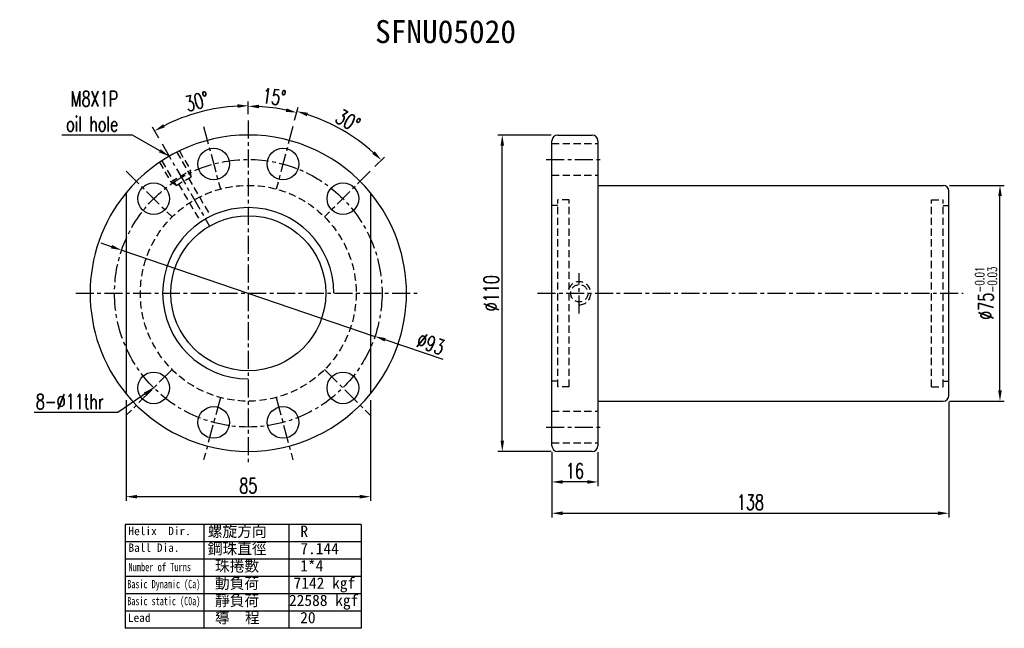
# Model space of a CAD drawing. Extents: x 37 to 379, y 59 to 271.
import ezdxf

# ---------------------------------------------------------------- set-up
doc = ezdxf.new("R2010")
doc.units = 0
doc.header["$LTSCALE"] = 5
doc.header["$MEASUREMENT"] = 0
doc.header["$PDMODE"] = 1
doc.linetypes.add('CENTER', pattern=[2, 1.25, -0.25, 0.25, -0.25])
doc.linetypes.add('DASHED', pattern=[0.75, 0.5, -0.25])
doc.layers.get('DEFPOINTS').update_dxf_attribs({"linetype": 'CONTINUOUS'})
for name, color, linetype in [('CL', 1, 'CENTER'), ('DIM', 4, 'CONTINUOUS'), ('HID', 2, 'DASHED'), ('OUT', 3, 'CONTINUOUS')]:
    doc.layers.add(name, color=color, linetype=linetype)
doc.styles.add('DIM-7', font='SIMPLEX.shx', dxfattribs={"width": 0.7, "bigfont": 'chineset.shx'})
doc.styles.add('T', font='txt')
doc.dimstyles.new('CNS', dxfattribs={"dimtxt": 3.5, "dimasz": 2.5, "dimexe": 1, "dimexo": 1.5, "dimgap": 0.09, "dimtad": 0, "dimdsep": 46, "dimtxsty": 'DIM-7', "dimcen": 0.09, "dimclrd": 1, "dimclre": 1, "dimclrt": 4, "dimadec": 0, "dimazin": 0, "dimtfac": 1, "dimtix": 1, "dimtmove": 2, "dimatfit": 3, "dimfxl": 1, "dimtvp": 0.971429, "dimtolj": 1, "dimarcsym": 0})

# ---------------------------------------------------------------- blocks, each defined once
blk = doc.blocks.new('*D0')
at = {"layer": 'DEFPOINTS', "color": 0, "transparency": 16777216}
for p in [(73.77, 141.04), (158.77, 141.04), (73.77, 105.24)]:
    blk.add_point(p, dxfattribs=at)
at = {"layer": 'DIM', "color": 7, "lineweight": -2, "transparency": 16777216}
for p, q in [((73.77, 138.79), (73.77, 103.74)), ((158.77, 138.79), (158.77, 103.74)), ((155.02, 105.24), (77.52, 105.24))]:
    blk.add_line(p, q, dxfattribs=at)
at = {"layer": 'DIM', "color": 7, "transparency": 16777216}
for points in [[(77.52, 105.86), (77.52, 104.61), (73.77, 105.24)], [(155.02, 105.86), (155.02, 104.61), (158.77, 105.24)]]:
    blk.add_solid(points, dxfattribs=at)
at = {"layer": 'DIM', "color": 7, "transparency": 16777216, "insert": (116.27, 109.06), "char_height": 5.25, "attachment_point": 5, "style": 'DIM-7'}
blk.add_mtext('\\A1;85', dxfattribs=at)
blk = doc.blocks.new('*D2')
at = {"layer": 'DEFPOINTS', "color": 0, "transparency": 16777216}
for p in [(204.57, 230.95), (223.83, 230.95), (223.83, 120.95)]:
    blk.add_point(p, dxfattribs=at)
at = {"layer": 'DIM', "color": 7, "lineweight": -2, "transparency": 16777216}
for p, q in [((221.58, 230.95), (203.07, 230.95)), ((204.57, 124.7), (204.57, 227.2)), ((221.58, 120.95), (203.07, 120.95))]:
    blk.add_line(p, q, dxfattribs=at)
at = {"layer": 'DIM', "color": 7, "transparency": 16777216}
for points in [[(203.94, 227.2), (205.19, 227.2), (204.57, 230.95)], [(203.94, 124.7), (205.19, 124.7), (204.57, 120.95)]]:
    blk.add_solid(points, dxfattribs=at)
at = {"layer": 'DIM', "color": 7, "transparency": 16777216, "insert": (200.74, 175.95), "char_height": 5.25, "attachment_point": 5, "rotation": 90, "style": 'DIM-7'}
blk.add_mtext('\\A1;%%c110', dxfattribs=at)
blk = doc.blocks.new('*D1')
at = {"layer": 'DEFPOINTS', "color": 0, "transparency": 16777216}
for p in [(359.83, 140.45), (221.83, 122.95), (359.83, 99.48)]:
    blk.add_point(p, dxfattribs=at)
at = {"layer": 'DIM', "color": 7, "lineweight": -2, "transparency": 16777216}
for p, q in [((359.83, 138.2), (359.83, 97.98)), ((221.83, 120.7), (221.83, 97.98)), ((225.58, 99.48), (356.08, 99.48))]:
    blk.add_line(p, q, dxfattribs=at)
at = {"layer": 'DIM', "color": 7, "transparency": 16777216}
for points in [[(225.58, 100.11), (225.58, 98.86), (221.83, 99.48)], [(356.08, 100.11), (356.08, 98.86), (359.83, 99.48)]]:
    blk.add_solid(points, dxfattribs=at)
at = {"layer": 'DIM', "color": 7, "transparency": 16777216, "insert": (290.83, 103.31), "char_height": 5.25, "attachment_point": 5, "style": 'DIM-7'}
blk.add_mtext('\\A1;138', dxfattribs=at)
blk = doc.blocks.new('*D3')
at = {"layer": 'DEFPOINTS', "color": 0, "transparency": 16777216}
for p in [(357.83, 213.45), (377.6, 213.45), (357.83, 138.45)]:
    blk.add_point(p, dxfattribs=at)
at = {"layer": 'DIM', "color": 7, "lineweight": -2, "transparency": 16777216}
for p, q in [((360.08, 213.45), (379.1, 213.45)), ((377.6, 142.2), (377.6, 209.7)), ((360.08, 138.45), (379.1, 138.45))]:
    blk.add_line(p, q, dxfattribs=at)
at = {"layer": 'DIM', "color": 7, "transparency": 16777216}
for points in [[(376.97, 209.7), (378.22, 209.7), (377.6, 213.45)], [(376.97, 142.2), (378.22, 142.2), (377.6, 138.45)]]:
    blk.add_solid(points, dxfattribs=at)
at = {"layer": 'DIM', "color": 7, "transparency": 16777216, "insert": (372.72, 175.95), "char_height": 5.25, "attachment_point": 5, "rotation": 90, "style": 'DIM-7'}
blk.add_mtext('\\A1;%%c75{\\H3.15;\\S-0.01^ -0.03;}', dxfattribs=at)
blk = doc.blocks.new('*D4')
at = {"layer": 'DEFPOINTS', "color": 0, "transparency": 16777216}
for p in [(104.95, 240.13), (116.27, 235.95), (86.27, 227.91), (116.27, 175.95), (116.27, 115.95)]:
    blk.add_point(p, dxfattribs=at)
at = {"layer": 'DIM', "color": 7, "lineweight": -2, "transparency": 16777216}
for p, q in [((116.27, 238.2), (116.27, 242.62)), ((85.14, 229.86), (82.93, 233.69))]:
    blk.add_line(p, q, dxfattribs=at)
blk.add_arc((116.27, 175.95), 65.18, 93.2969, 116.7031, dxfattribs=at)
at = {"layer": 'DIM', "color": 7, "transparency": 16777216}
for points in [[(112.5, 241.64), (112.54, 240.39), (116.27, 241.12)], [(87.28, 233.62), (86.68, 234.72), (83.68, 232.39)]]:
    blk.add_solid(points, dxfattribs=at)
at = {"layer": 'DIM', "color": 7, "transparency": 16777216, "insert": (98.41, 242.6), "char_height": 5.25, "attachment_point": 5, "rotation": 15, "style": 'DIM-7'}
blk.add_mtext('\\A1;30°', dxfattribs=at)
blk = doc.blocks.new('*D5')
at = {"layer": 'DEFPOINTS', "color": 0, "transparency": 16777216}
for p in [(127.56, 239.96), (116.27, 235.95), (131.8, 233.9), (125.97, 212.17), (116.27, 115.95)]:
    blk.add_point(p, dxfattribs=at)
at = {"layer": 'DIM', "color": 7, "lineweight": -2, "transparency": 16777216}
for p, q in [((116.27, 238.2), (116.27, 242.45)), ((132.38, 236.08), (133.48, 240.18))]:
    blk.add_line(p, q, dxfattribs=at)
blk.add_arc((116.27, 175.95), 65, 78.3058, 86.6942, dxfattribs=at)
at = {"layer": 'DIM', "color": 7, "transparency": 16777216}
for points in [[(120, 240.22), (120.03, 241.47), (116.27, 240.95)], [(129.59, 240.21), (129.3, 238.99), (133.09, 238.74)]]:
    blk.add_solid(points, dxfattribs=at)
at = {"layer": 'DIM', "color": 7, "transparency": 16777216, "insert": (125.25, 244.19), "char_height": 5.25, "attachment_point": 5, "rotation": 352.5, "style": 'DIM-7'}
blk.add_mtext('\\A1;15°', dxfattribs=at)
blk = doc.blocks.new('*D6')
at = {"layer": 'DEFPOINTS', "color": 0, "transparency": 16777216}
for p in [(131.8, 233.9), (153.81, 229.56), (158.69, 218.37), (125.97, 212.17), (142.78, 202.46)]:
    blk.add_point(p, dxfattribs=at)
at = {"layer": 'DIM', "color": 7, "lineweight": -2, "transparency": 16777216}
for p, q in [((132.38, 236.08), (133.6, 240.61)), ((160.29, 219.96), (163.61, 223.29))]:
    blk.add_line(p, q, dxfattribs=at)
blk.add_arc((116.27, 175.95), 65.45, 48.2832, 71.7168, dxfattribs=at)
at = {"layer": 'DIM', "color": 7, "transparency": 16777216}
for points in [[(136.62, 237.49), (136.98, 238.69), (133.21, 239.17)], [(160.25, 225.26), (159.39, 224.35), (162.55, 222.23)]]:
    blk.add_solid(points, dxfattribs=at)
at = {"layer": 'DIM', "color": 7, "transparency": 16777216, "insert": (150.91, 235.94), "char_height": 5.25, "attachment_point": 5, "rotation": 330, "style": 'DIM-7'}
blk.add_mtext('\\A1;30°', dxfattribs=at)
blk = doc.blocks.new('*D7')
at = {"layer": 'DEFPOINTS', "color": 0, "transparency": 16777216}
for p in [(72.25, 190.93), (160.29, 160.97)]:
    blk.add_point(p, dxfattribs=at)
at = {"layer": 'DIM', "color": 7, "lineweight": -2, "transparency": 16777216}
for p, q in [((68.7, 192.13), (65.15, 193.34)), ((72.25, 190.93), (160.29, 160.97)), ((183.97, 152.91), (163.84, 159.76))]:
    blk.add_line(p, q, dxfattribs=at)
at = {"layer": 'DIM', "color": 7, "transparency": 16777216}
for points in [[(68.9, 192.73), (68.5, 191.54), (72.25, 190.93)], [(164.04, 160.35), (163.64, 159.17), (160.29, 160.97)]]:
    blk.add_solid(points, dxfattribs=at)
at = {"layer": 'DIM', "color": 7, "transparency": 16777216, "insert": (179.67, 158.41), "char_height": 5.25, "attachment_point": 5, "rotation": 341.2074, "style": 'DIM-7'}
blk.add_mtext('\\A1;∅93', dxfattribs=at)
blk = doc.blocks.new('*D8')
at = {"layer": 'DEFPOINTS', "color": 0, "transparency": 16777216}
for p in [(221.83, 122.95), (237.83, 122.95), (221.83, 110.37)]:
    blk.add_point(p, dxfattribs=at)
at = {"layer": 'DIM', "color": 7, "lineweight": -2, "transparency": 16777216}
for p, q in [((221.83, 120.7), (221.83, 108.87)), ((237.83, 120.7), (237.83, 108.87)), ((234.08, 110.37), (225.58, 110.37))]:
    blk.add_line(p, q, dxfattribs=at)
at = {"layer": 'DIM', "color": 7, "transparency": 16777216}
for points in [[(225.58, 110.99), (225.58, 109.74), (221.83, 110.37)], [(234.08, 110.99), (234.08, 109.74), (237.83, 110.37)]]:
    blk.add_solid(points, dxfattribs=at)
at = {"layer": 'DIM', "color": 7, "transparency": 16777216, "insert": (229.83, 114.19), "char_height": 5.25, "attachment_point": 5, "style": 'DIM-7'}
blk.add_mtext('\\A1;16', dxfattribs=at)

msp = doc.modelspace()

# ---------------------------------------------------------------- linework, layer by layer
at = {"layer": 'CL', "color": 7}
for p, q in [((100.739, 233.902), (106.562, 212.168)), ((116.268, 235.946), (116.268, 115.946)), ((131.797, 233.902), (125.974, 212.168)), ((86.268, 227.908), (102.793, 199.286)), ((219.829, 222.446), (239.829, 222.446)), ((73.841, 218.373), (89.751, 202.463)), ((158.694, 218.373), (142.784, 202.463)), ((231.329, 168.946), (231.329, 182.946)), ((56.268, 175.946), (176.268, 175.946)), ((216.829, 175.946), (364.829, 175.946)), ((89.751, 149.43), (73.841, 133.52)), ((142.784, 149.43), (158.694, 133.52)), ((106.562, 139.724), (100.739, 117.991)), ((125.974, 139.724), (131.797, 117.991)), ((219.829, 129.446), (239.829, 129.446))]:
    msp.add_line(p, q, dxfattribs=at)
msp.add_circle((116.268, 175.946), 46.5, dxfattribs=at)
at = {"layer": 'DIM', "color": 7}
for p, q in [((155.539, 95.52), (73.406, 95.52)), ((73.406, 95.52), (73.406, 59.491)), ((100.784, 95.52), (100.784, 59.491)), ((130.411, 95.52), (130.411, 59.491)), ((155.539, 95.52), (155.539, 59.491)), ((155.539, 89.515), (73.406, 89.515)), ((155.539, 83.511), (73.406, 83.511)), ((155.539, 77.506), (73.406, 77.506)), ((155.539, 71.501), (73.406, 71.501)), ((155.539, 65.496), (73.406, 65.496)), ((155.539, 59.491), (73.406, 59.491))]:
    msp.add_line(p, q, dxfattribs=at)
for radius, start, end in [(55, 140.59943, 219.40057), (55, 320.59943, 39.40057), (29.785, 0, 270)]:
    msp.add_arc((116.268, 175.946), radius, start, end, dxfattribs=at)
at = {"layer": 'HID', "color": 7}
for p, q in [((221.829, 227.946), (237.829, 227.946)), ((91.439, 224.951), (96.366, 216.417)), ((92.305, 225.451), (96.232, 218.649)), ((85.377, 221.451), (89.304, 214.649)), ((86.243, 221.951), (91.17, 213.417)), ((89.304, 214.649), (96.232, 218.649)), ((91.17, 213.417), (96.366, 216.417)), ((95.5, 215.917), (103.141, 202.683)), ((96.366, 216.417), (96.232, 218.649)), ((221.829, 216.946), (237.829, 216.946)), ((91.17, 213.417), (89.304, 214.649)), ((92.036, 213.917), (99.677, 200.683)), ((223.829, 206.446), (221.829, 206.446)), ((223.829, 143.446), (223.829, 208.446)), ((227.829, 208.446), (223.829, 208.446)), ((227.829, 143.446), (227.829, 208.446)), ((353.829, 143.446), (353.829, 208.446)), ((353.829, 208.446), (357.829, 208.446)), ((357.829, 143.446), (357.829, 208.446)), ((357.829, 206.446), (359.829, 206.446)), ((223.829, 145.446), (221.829, 145.446)), ((357.829, 145.446), (359.829, 145.446)), ((227.829, 143.446), (223.829, 143.446)), ((353.829, 143.446), (357.829, 143.446)), ((221.829, 134.946), (237.829, 134.946)), ((221.829, 123.946), (237.829, 123.946))]:
    msp.add_line(p, q, dxfattribs=at)
for centre, radius in [((116.268, 175.946), 37.5), ((231.329, 175.946), 3)]:
    msp.add_circle(centre, radius, dxfattribs=at)
msp.add_arc((231.329, 175.946), 4, 270, 180, dxfattribs=at)
at = {"layer": 'OUT', "color": 7}
for p, q in [((223.829, 230.946), (235.829, 230.946)), ((221.829, 122.946), (221.829, 228.946)), ((237.829, 228.946), (237.829, 122.946)), ((237.829, 213.446), (357.829, 213.446)), ((73.768, 210.857), (73.768, 141.036)), ((158.768, 210.857), (158.768, 141.036)), ((359.829, 140.446), (359.829, 211.446)), ((237.829, 138.446), (357.829, 138.446)), ((235.829, 120.946), (223.829, 120.946))]:
    msp.add_line(p, q, dxfattribs=at)
for centre, radius in [((104.233, 220.862), 5.5), ((128.303, 220.862), 5.5), ((83.387, 208.827), 5.5), ((149.148, 208.827), 5.5), ((116.268, 175.946), 26.95), ((83.387, 143.066), 5.5), ((149.148, 143.066), 5.5), ((104.233, 131.031), 5.5), ((128.303, 131.031), 5.5)]:
    msp.add_circle(centre, radius, dxfattribs=at)
for centre, radius, start, end in [((116.268, 175.946), 55, 39.40057, 140.59943), ((223.829, 228.946), 2, 90, 180), ((235.829, 228.946), 2, 0, 90), ((357.829, 211.446), 2, 0, 90), ((116.268, 175.946), 55, 219.40057, 320.59943), ((357.829, 140.446), 2, 270, 0), ((223.829, 122.946), 2, 180, 270), ((235.829, 122.946), 2, 270, 0)]:
    msp.add_arc(centre, radius, start, end, dxfattribs=at)

# ---------------------------------------------------------------- texts
at = {"layer": 'DIM', "color": 7}
msp.add_text('SFNU05020', height=8, dxfattribs=at).set_placement((160.357, 262.885))
at = {"layer": 'DIM', "color": 7, "style": 'T'}
for s, height, p in [('Helix  Dir.', 2.90304, (74.598, 91.867)), ('螺旋方向', 3.9375, (102.175, 91.258)), ('R', 3.938, (134.363, 91.258)), ('Ball Dia.', 2.903, (74.598, 86.069)), ('鋼珠直徑', 3.9375, (102.175, 85.253)), ('7.144', 3.9375, (134.363, 85.253)), ('珠捲數', 3.9375, (104.675, 79.248)), ('1*4', 3.9375, (134.303, 79.248)), ('動負荷', 3.9375, (104.675, 73.243)), ('7142 kgf', 3.9375, (131.995, 73.243)), ('靜負荷', 3.9375, (104.675, 67.239)), ('22588 kgf', 3.9375, (130.411, 67.239)), ('導  程', 3.9375, (104.675, 61.234)), ('20', 3.9375, (134.303, 61.234)), ('Lead', 2.903, (74.391, 61.708))]:
    msp.add_text(s, height=height, dxfattribs=at).set_placement(p)
for s, width, p in [('Number of Turns', 0.7, (74.598, 79.337)), ('Basic Dynamic (Ca)', 0.65, (74.184, 73.405)), ('Basic static (C0a)', 0.65, (74.184, 67.51))]:
    msp.add_text(s, height=2.90304, dxfattribs=dict(at, width=width)).set_placement(p)
at = {"layer": 'DIM', "color": 7, "char_height": 5.25, "attachment_point": 6, "style": 'DIM-7'}
for s, insert in [('\\A1;M8X1P\\Poil hole', (71.057, 239.147)), ('8-%%c11thr', (66.014, 138.295))]:
    msp.add_mtext(s, dxfattribs=dict(at, insert=insert))

# ---------------------------------------------------------------- dimensions: what is measured, and where the dimension line sits
at = {"layer": 'DIM', "color": 7}
for base, line1, line2, picture, middle in [((104.95, 240.134), ((86.268, 227.908), (116.268, 175.946)), ((116.268, 235.946), (116.268, 115.946)), '*D4', (98.409, 242.598)), ((127.556, 239.963), ((116.268, 235.946), (116.268, 115.946)), ((131.797, 233.902), (125.974, 212.168)), '*D5', (125.252, 244.186)), ((153.808, 229.56), ((158.694, 218.373), (142.784, 202.463)), ((131.797, 233.902), (125.974, 212.168)), '*D6', (150.905, 235.94))]:
    dim = msp.add_angular_dim_2l(base=base, line1=line1, line2=line2, dimstyle='CNS', override={"dimscale": 1.5, "dimgap": 0.8, "dimtad": 1, "dimclrd": 7, "dimclre": 7, "dimclrt": 7, "dimadec": 2, "dimazin": 2, "dimtmove": 1}, dxfattribs=at)
    dim.commit()
    dim.dimension.update_dxf_attribs({"geometry": picture, "text_midpoint": middle})
for base, p1, p2, override, picture, middle in [((204.57, 230.946), (223.829, 120.946), (223.829, 230.946), {"dimscale": 1.5, "dimgap": 0.8, "dimtad": 1, "dimclrd": 7, "dimclre": 7, "dimclrt": 7, "dimadec": 2, "dimazin": 2, "dimtmove": 1}, '*D2', (200.745, 175.946)), ((377.6, 213.446), (357.829, 138.446), (357.829, 213.446), {"dimscale": 1.5, "dimgap": 0.8, "dimtad": 1, "dimclrd": 7, "dimclre": 7, "dimclrt": 7, "dimtol": 1, "dimtp": -0.01, "dimtm": 0.03, "dimtfac": 0.6, "dimtmove": 0}, '*D3', (372.725, 175.946))]:
    dim = msp.add_linear_dim(base=base, p1=p1, p2=p2, angle=90, text='%%c<>', dimstyle='CNS', override=override, dxfattribs=at)
    dim.commit()
    dim.dimension.update_dxf_attribs({"geometry": picture, "text_midpoint": middle})
dim = msp.add_diameter_dim_2p(p1=(72.247, 190.926), p2=(160.289, 160.966), dimstyle='CNS', override={"dimscale": 1.5, "dimgap": 0.8, "dimtad": 1, "dimclrd": 7, "dimclre": 7, "dimclrt": 7, "dimadec": 2, "dimazin": 2, "dimtmove": 1}, dxfattribs=at)
dim.commit()
dim.dimension.update_dxf_attribs({"geometry": '*D7', "text_midpoint": (178.442, 154.789), "dimtype": 163})
dim = msp.add_linear_dim(base=(73.768, 105.24), p1=(158.768, 141.036), p2=(73.768, 141.036), angle=180, dimstyle='CNS', override={"dimscale": 1.5, "dimgap": 0.8, "dimtad": 1, "dimclrd": 7, "dimclre": 7, "dimclrt": 7, "dimadec": 2, "dimazin": 2, "dimtmove": 1}, dxfattribs=at)
dim.commit()
dim.dimension.update_dxf_attribs({"geometry": '*D0', "text_midpoint": (116.268, 109.065)})
for base, p1, p2, picture, middle in [((359.829, 99.48), (221.829, 122.946), (359.829, 140.446), '*D1', (290.829, 103.305)), ((221.829, 110.366), (237.829, 122.946), (221.829, 122.946), '*D8', (229.829, 114.191))]:
    dim = msp.add_linear_dim(base=base, p1=p1, p2=p2, dimstyle='CNS', override={"dimscale": 1.5, "dimgap": 0.8, "dimtad": 1, "dimclrd": 7, "dimclre": 7, "dimclrt": 7, "dimadec": 2, "dimazin": 2, "dimtmove": 1}, dxfattribs=at)
    dim.commit()
    dim.dimension.update_dxf_attribs({"geometry": picture, "text_midpoint": middle})

# ---------------------------------------------------------------- leaders
at = {"layer": 'DIM', "color": 7, "annotation_type": 0, "has_hookline": 1, "hookline_direction": 1}
for points, text_width in [([(88.768, 223.578), (76.007, 230.947), (72.257, 230.947)], 19.6), ([(83.387, 143.066), (70.964, 134.47), (67.214, 134.47)], 24.15)]:
    msp.add_leader(points, dimstyle='CNS', override={"dimscale": 1.5, "dimgap": 0.8, "dimtad": 1, "dimclrd": 7, "dimclre": 7, "dimclrt": 7, "dimadec": 2, "dimazin": 2, "dimtmove": 1}, dxfattribs=dict(at, text_width=text_width))

doc.saveas('drawing.dxf')
